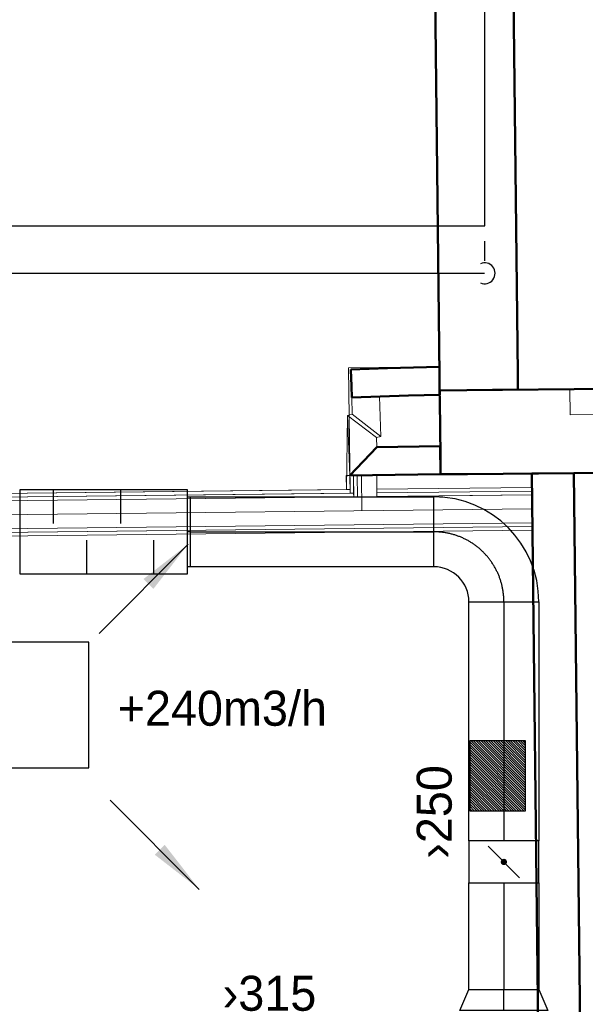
# Model space of a CAD drawing. Header units: millimetres. Extents: x 0 to 83478, y 0 to 53008.
# Tile 20 of 83: x 13016 to 15038, y 26075 to 29593. Entities that reach past the tile are written whole.
import ezdxf

# ---------------------------------------------------------------- set-up
doc = ezdxf.new("R2010")
doc.units = ezdxf.units.MM
doc.header["$LTSCALE"] = 50
doc.header["$MEASUREMENT"] = 0
doc.header["$PDMODE"] = 1
doc.linetypes.add('2V-CENT', pattern=[23, 20, -1.5, 0, -1.5])
doc.linetypes.add('V-V', pattern=[2, 1, 1])
doc.layers.get('0').update_dxf_attribs({"linetype": 'CONTINUOUS'})
for name, color, linetype, lineweight in [('20602A200D001$0$A-AREA', 32, 'CONTINUOUS', 9), ('20602A200D001$0$A-GENM', 13, 'CONTINUOUS', 9), ('20602A200D001$0$A-GLAZ', 151, 'CONTINUOUS', 13), ('20602A200D001$0$A-WALL', 7, 'CONTINUOUS', 13)]:
    doc.layers.add(name, color=color, linetype=linetype, lineweight=lineweight)
for name, color, linetype in [('V060-', 3, 'CONTINUOUS'), ('V061-', 1, 'CONTINUOUS'), ('V070-', 3, 'CONTINUOUS'), ('V071-', 1, 'CONTINUOUS'), ('V100-', 6, 'CONTINUOUS')]:
    doc.layers.add(name, color=color, linetype=linetype)
doc.styles.add('FISO', font='fiso')
doc.styles.add('ISO', font='ISO')
doc.styles.add('SIMPLEX', font='SIMPLEX')

# ---------------------------------------------------------------- blocks, each defined once
blk = doc.blocks.new('TAK_P', base_point=(16247.5, 22586.5))
for p, q in [((16248, 22587), (16247, 22587)), ((16247, 22587), (16247, 22586)), ((16248, 22586), (16248, 22587)), ((16247, 22586), (16248, 22586))]:
    blk.add_line(p, q)
blk = doc.blocks.new('V420', base_point=(455, 404.5))
blk.add_line((455, 404.5), (464, 404.5))
blk.add_solid([(455, 404.5), (459, 405), (459, 404)])
blk = doc.blocks.new('V421', base_point=(455.5, 404.5))
at = {"rotation": 180}
blk.add_blockref('V420', (464.5, 404.5), dxfattribs=at)
blk = doc.blocks.new('CCDIMF_315X250X75', base_point=(3095.5, 30301.1))
at = {"color": 0, "linetype": 'ByBlock'}
blk.add_line((3058, 30301.1), (3133, 30301.1), dxfattribs=at)
blk = doc.blocks.new('KCDIMF_315X250X75', base_point=(3095.5, 30301.1))
at = {"color": 0, "linetype": 'ByBlock'}
for p, q in [((3058, 30143.6), (3058, 30458.6)), ((3058, 30458.6), (3133, 30426.1)), ((3133, 30426.1), (3133, 30176.1)), ((3133, 30176.1), (3058, 30143.6))]:
    blk.add_line(p, q, dxfattribs=at)
blk = doc.blocks.new('3CDIMF_315X250X75', base_point=(3095.5, 30301.1))
for p in [(3058, 30301.1), (3133, 30301.1)]:
    blk.add_point(p)
at = {"color": 0, "linetype": 'ByBlock'}
blk.add_blockref('KCDIMF_315X250X75', (3095.5, 30301.1), dxfattribs=at)
at = {"color": 1, "linetype": '2V-CENT'}
blk.add_blockref('CCDIMF_315X250X75', (3095.5, 30301.1), dxfattribs=at)
at = {"style": 'SIMPLEX', "flags": 3}
blk.add_attdef('0', (3095.5, 30301.1), '', height=1, dxfattribs=at)
blk = doc.blocks.new('CBOJ90_PB', base_point=(86107, 31352))
at = {"color": 0, "linetype": 'ByBlock'}
blk.add_arc((86106, 31353), 1, 270, 360, dxfattribs=at)
blk = doc.blocks.new('KBOJ90_PB', base_point=(86107, 31352))
at = {"color": 0, "linetype": 'ByBlock'}
for p, q in [((86106.5, 31353), (86107.5, 31353)), ((86106, 31352.5), (86106, 31351.5))]:
    blk.add_line(p, q, dxfattribs=at)
for radius in [1.5, 0.5]:
    blk.add_arc((86106, 31353), radius, 270, 360, dxfattribs=at)
blk = doc.blocks.new('3BOJ90_PB', base_point=(86107, 31352))
for p in [(86107, 31353), (86106, 31352)]:
    blk.add_point(p)
at = {"color": 1, "linetype": '2V-CENT'}
blk.add_blockref('CBOJ90_PB', (86107, 31352), dxfattribs=at)
at = {"color": 0, "linetype": 'ByBlock'}
blk.add_blockref('KBOJ90_PB', (86107, 31352), dxfattribs=at)
at = {"style": 'ISO', "flags": 3}
blk.add_attdef('0', (86107, 31352), '', height=1, dxfattribs=at)
blk = doc.blocks.new('KSP_P', base_point=(16239.5, 22597.5))
at = {"color": 0, "linetype": 'ByBlock'}
for p, q in [((16240, 22598), (16239, 22598)), ((16239, 22598), (16239, 22597)), ((16240, 22597), (16240, 22598)), ((16239, 22597), (16240, 22597))]:
    blk.add_line(p, q, dxfattribs=at)
blk = doc.blocks.new('2SP_P', base_point=(16239.5, 22597.5))
for p in [(16239, 22597.5), (16240, 22597.5)]:
    blk.add_point(p)
at = {"color": 0, "linetype": 'ByBlock'}
blk.add_blockref('KSP_P', (16239.5, 22597.5), dxfattribs=at)
at = {"style": 'SIMPLEX', "flags": 3}
blk.add_attdef('0', (16239.5, 22597.5), '', height=1, dxfattribs=at)
blk = doc.blocks.new('SPJALL', base_point=(16229, 22594))
at = {"color": 1}
blk.add_line((16228.625, 22593.625), (16229.375, 22594.375), dxfattribs=at)
at = {"color": 1, "const_width": 0.075}
blk.add_lwpolyline([(16229, 22594.0375, -1), (16229, 22593.9625, -1), (16229, 22594.0375, -1)], format="xyb", dxfattribs=at)
blk = doc.blocks.new('LD_P')
for p, q in [((-0.5, 0.5), (-0.5, -0.5)), ((0.5, 0.5), (-0.5, 0.5)), ((0.5, -0.5), (0.5, 0.5)), ((-0.5, -0.5), (0.5, -0.5))]:
    blk.add_line(p, q)
at = {"color": 1}
for p, q in [((-0.3, 0.5), (-0.3, 0.1)), ((0.1, 0.5), (0.1, 0.1)), ((-0.1, -0.5), (-0.1, -0.1)), ((0.3, -0.5), (0.3, -0.1))]:
    blk.add_line(p, q, dxfattribs=at)
blk = doc.blocks.new('C3A', base_point=(16246, 22590.5))
at = {"color": 0, "linetype": 'ByBlock'}
blk.add_line((16247, 22590.5), (16246, 22590.5), dxfattribs=at)
blk = doc.blocks.new('K3A', base_point=(16246, 22590.5))
at = {"color": 0, "linetype": 'ByBlock'}
for p, q in [((16246, 22591), (16247, 22591)), ((16247, 22591), (16247, 22590)), ((16247, 22590), (16246, 22590))]:
    blk.add_line(p, q, dxfattribs=at)
blk = doc.blocks.new('33A', base_point=(16246, 22590.5))
blk.add_point((16247, 22590.5))
at = {"color": 0, "linetype": 'ByBlock'}
blk.add_blockref('K3A', (16246, 22590.5), dxfattribs=at)
at = {"color": 1, "linetype": '2V-CENT'}
blk.add_blockref('C3A', (16246, 22590.5), dxfattribs=at)
at = {"style": 'SIMPLEX', "flags": 3}
blk.add_attdef('0', (16246, 22590.5), '', height=1, dxfattribs=at)
blk = doc.blocks.new('*X118')
at = {"color": 0}
for p, q in [((11731, 44859), (11924.3, 45052.2)), ((11731, 44867.8), (11915.4, 45052.2)), ((11731, 44876.6), (11906.6, 45052.2)), ((11731, 44885.5), (11897.8, 45052.2)), ((11731, 44894.3), (11888.9, 45052.2)), ((11731, 44903.1), (11880.1, 45052.2)), ((11731, 44912), (11871.2, 45052.2)), ((11731, 44920.8), (11862.4, 45052.2)), ((11731, 44929.7), (11853.6, 45052.2)), ((11731, 44938.5), (11844.7, 45052.2)), ((11731, 44947.3), (11835.9, 45052.2)), ((11731, 44956.2), (11827, 45052.2)), ((11731, 44965), (11818.2, 45052.2)), ((11731, 44973.9), (11809.4, 45052.2)), ((11731, 44982.7), (11800.5, 45052.2)), ((11731, 44991.5), (11791.7, 45052.2)), ((11731, 45000.4), (11782.9, 45052.2)), ((11731, 45009.2), (11774, 45052.2)), ((11731, 45018.1), (11765.2, 45052.2)), ((11731, 45026.9), (11756.3, 45052.2)), ((11731, 45035.7), (11747.5, 45052.2)), ((11731, 45044.6), (11738.7, 45052.2)), ((11733.1, 44852.2), (11933.1, 45052.2)), ((11742, 44852.2), (11942, 45052.2)), ((11750.8, 44852.2), (11950.8, 45052.2)), ((11759.6, 44852.2), (11959.6, 45052.2)), ((11768.5, 44852.2), (11968.5, 45052.2)), ((11777.3, 44852.2), (11977.3, 45052.2)), ((11786.1, 44852.2), (11981, 45047.1)), ((11795, 44852.2), (11981, 45038.2)), ((11803.8, 44852.2), (11981, 45029.4)), ((11812.7, 44852.2), (11981, 45020.6)), ((11821.5, 44852.2), (11981, 45011.7)), ((11830.3, 44852.2), (11981, 45002.9)), ((11839.2, 44852.2), (11981, 44994)), ((11848, 44852.2), (11981, 44985.2)), ((11856.9, 44852.2), (11981, 44976.4)), ((11865.7, 44852.2), (11981, 44967.5)), ((11874.5, 44852.2), (11981, 44958.7)), ((11883.4, 44852.2), (11981, 44949.9)), ((11892.2, 44852.2), (11981, 44941)), ((11901, 44852.2), (11981, 44932.2)), ((11909.9, 44852.2), (11981, 44923.3)), ((11918.7, 44852.2), (11981, 44914.5)), ((11927.6, 44852.2), (11981, 44905.7)), ((11936.4, 44852.2), (11981, 44896.8)), ((11945.2, 44852.2), (11981, 44888)), ((11954.1, 44852.2), (11981, 44879.1)), ((11962.9, 44852.2), (11981, 44870.3)), ((11971.8, 44852.2), (11981, 44861.5)), ((11980.6, 44852.2), (11981, 44852.6))]:
    blk.add_line(p, q, dxfattribs=at)
blk = doc.blocks.new('20602A200D001$0$VT- 28362 - VT--289138-P02')
at = {"layer": '20602A200D001$0$A-WALL'}
for p, q in [((36123.4, 26054.8), (30177.9, 25997.2)), ((30081.5, 25957.4), (30081.1, 25996.3)), ((30081.1, 25996.3), (30081.1, 25996.3)), ((30081.4, 25996.3), (30081.1, 25996.3)), ((30081.5, 25957.4), (30081.2, 25980.8)), ((30081.2, 25980.8), (30081.5, 25957.4)), ((30081.5, 25996.3), (30081.4, 25996.3)), ((30081.5, 25996.3), (30081.4, 25996.3)), ((30177.9, 25997.2), (30081.5, 25996.3)), ((30083.7, 25763.6), (30081.5, 25957.4)), ((30083.7, 25763.6), (30084.4, 25696.3)), ((32745.3, 25722.1), (30181, 25697.2)), ((30084.4, 25696.3), (30181, 25697.2))]:
    blk.add_line(p, q, dxfattribs=at)
at = {"layer": '20602A200D001$0$A-WALL', "lineweight": 50}
for p, q in [((30177.9, 25997.2), (36123.4, 26054.8)), ((30081.5, 25957.4), (30081.1, 25996.3)), ((30081.1, 25996.3), (30081.1, 25996.3)), ((30081.1, 25996.3), (30081.4, 25996.3)), ((30081.4, 25996.3), (30081.5, 25996.3)), ((30081.5, 25996.3), (30177.9, 25997.2)), ((30083.7, 25763.6), (30081.5, 25957.4)), ((30084.4, 25696.3), (30083.7, 25763.6)), ((32745.3, 25722.1), (30181, 25697.2)), ((30181, 25697.2), (30084.4, 25696.3))]:
    blk.add_line(p, q, dxfattribs=at)
blk = doc.blocks.new('20602A200D001$0$VT- 28362 - VT- 28362-289142-P02')
blk.add_blockref('20602A200D001$0$VT- 28362 - VT--289138-P02', (0, 0))
blk = doc.blocks.new('20602A200D001$0$V- 35206 - V--289255-P02')
at = {"layer": '20602A200D001$0$A-GLAZ'}
for p, q in [((30638.6, 26001.9), (30546.6, 26001)), ((30546.6, 26001), (30638.6, 26001.9)), ((30638.6, 26001.9), (30546.6, 26001)), ((30638.6, 26001.9), (30546.6, 26001)), ((30546.6, 26001), (30638.6, 26001.9)), ((30638.6, 26001.9), (32053.6, 26015.6)), ((30639.5, 25909.9), (30638.6, 26001.9)), ((32049.5, 26015.3), (32053.6, 26015.6)), ((32053.6, 26015.6), (32145.6, 26016.5)), ((32145.6, 26016.5), (32053.6, 26015.6)), ((32145.6, 26016.5), (32053.6, 26015.6)), ((32145.6, 26016.5), (32053.6, 26015.6)), ((32053.6, 26015.6), (32145.6, 26016.5)), ((32053.6, 26015.6), (32054.5, 25923.6)), ((32146.5, 25924.5), (32145.6, 26016.5)), ((30546.6, 26001), (30547.5, 25909)), ((32053.9, 25979.6), (30639, 25965.9)), ((30639.2, 25945.9), (32054.1, 25959.6)), ((30547.5, 25909), (30639.5, 25909.9)), ((32054.5, 25923.6), (32146.5, 25924.5))]:
    blk.add_line(p, q, dxfattribs=at)
blk = doc.blocks.new('20602A200D001$0$V- 35206 - V- 35206-289259-P02')
blk.add_blockref('20602A200D001$0$V- 35206 - V--289255-P02', (0, 0))
blk = doc.blocks.new('20602A200D001$0$VT- 35607 - VT--289264-P02')
at = {"layer": '20602A200D001$0$A-WALL'}
for p, q in [((30360.4, 26055), (30190.2, 41167.6)), ((30048.5, 28892), (30080.5, 26050.9)), ((30081.1, 25996.3), (30080.5, 26050.9)), ((30361.1, 25999), (30360.4, 26055)), ((30081.1, 25996.3), (30081.1, 25996.3)), ((30081.4, 25996.3), (30081.1, 25996.3)), ((30081.5, 25996.3), (30081.4, 25996.3)), ((30081.5, 25996.3), (30081.4, 25996.3)), ((30177.9, 25997.2), (30081.5, 25996.3))]:
    blk.add_line(p, q, dxfattribs=at)
at = {"layer": '20602A200D001$0$A-WALL', "lineweight": 50}
for p, q in [((30190.2, 41167.6), (30360.4, 26055)), ((30080.5, 26050.9), (30048.5, 28892)), ((30081.1, 25996.3), (30080.5, 26050.9)), ((30360.4, 26055), (30361.1, 25999)), ((30081.1, 25996.3), (30081.1, 25996.3)), ((30081.4, 25996.3), (30081.1, 25996.3)), ((30081.5, 25996.3), (30081.4, 25996.3)), ((30177.9, 25997.2), (30081.5, 25996.3)), ((30361.1, 25999), (30177.9, 25997.2))]:
    blk.add_line(p, q, dxfattribs=at)
blk = doc.blocks.new('20602A200D001$0$VT- 35607 - VT- 35607-289268-P02')
blk.add_blockref('20602A200D001$0$VT- 35607 - VT--289264-P02', (0, 0))
blk = doc.blocks.new('20602A200D001$0$VT- 46892 - VT--289653-P02')
at = {"layer": '20602A200D001$0$A-WALL'}
for p, q in [((29763.5, 26071), (29894.1, 26075.1)), ((29894.1, 26075.1), (30080.1, 26080.8)), ((30080.1, 26080.8), (30080.1, 26080.8)), ((30080.1, 26080.8), (30080.1, 26080.8)), ((29763.5, 26069.6), (29763.5, 26071)), ((29765.4, 26010.9), (29763.5, 26069.6)), ((29766.6, 25971), (29765.4, 26010.9)), ((30081.2, 25980.8), (30080.8, 26016.2)), ((29766.6, 25971), (29969.9, 25977.4)), ((29969.9, 25977.4), (30081.2, 25980.8))]:
    blk.add_line(p, q, dxfattribs=at)
at = {"layer": '20602A200D001$0$A-WALL', "lineweight": 50}
for p, q in [((29763.5, 26071), (29894.1, 26075.1)), ((29894.1, 26075.1), (30080.1, 26080.8)), ((30080.1, 26080.8), (30080.1, 26080.8)), ((30080.1, 26080.8), (30080.8, 26016.2)), ((29763.5, 26069.6), (29763.5, 26071)), ((29765.4, 26010.9), (29763.5, 26069.6)), ((29766.6, 25971), (29765.4, 26010.9)), ((30080.8, 26016.2), (30081.2, 25980.8)), ((29969.9, 25977.4), (29766.6, 25971)), ((30081.2, 25980.8), (29969.9, 25977.4))]:
    blk.add_line(p, q, dxfattribs=at)
blk = doc.blocks.new('20602A200D001$0$VT- 46892 - VT- 46892-289657-P02')
blk.add_blockref('20602A200D001$0$VT- 46892 - VT--289653-P02', (0, 0))
blk = doc.blocks.new('20602A200D001$0$VT- 47049 - VT--289662-P02')
at = {"layer": '20602A200D001$0$A-WALL'}
for p, q in [((29866.6, 25974.2), (29766.6, 25971)), ((29766.6, 25971), (29768.5, 25910.8)), ((29871, 25831.4), (29866.6, 25974.2)), ((29871, 25831.4), (29866.6, 25974.2)), ((29866.6, 25974.2), (29871, 25831.4)), ((29871, 25831.4), (29768.5, 25910.8)), ((29871, 25831.4), (29768.5, 25910.8)), ((29871, 25831.4), (29768.5, 25910.8))]:
    blk.add_line(p, q, dxfattribs=at)
blk = doc.blocks.new('20602A200D001$0$VT- 47049 - VT- 47049-289666-P02')
blk.add_blockref('20602A200D001$0$VT- 47049 - VT--289662-P02', (0, 0))
blk = doc.blocks.new('20602A200D001$0$VT- 47206 - VT--289671-P02')
at = {"layer": '20602A200D001$0$A-WALL'}
for p, q in [((29768.5, 25910.8), (29751.5, 25907)), ((29854.9, 25827.8), (29751.5, 25907)), ((29854.9, 25827.8), (29751.5, 25907)), ((29854.9, 25827.8), (29751.5, 25907)), ((29871, 25831.4), (29768.5, 25910.8)), ((29871, 25831.4), (29768.5, 25910.8)), ((29768.5, 25910.8), (29871, 25831.4)), ((29854.9, 25827.8), (29871, 25831.4)), ((29854.9, 25827.8), (29871, 25831.4)), ((29871, 25831.4), (29854.9, 25827.8))]:
    blk.add_line(p, q, dxfattribs=at)
blk = doc.blocks.new('20602A200D001$0$VT- 47206 - VT- 47206-289675-P02')
blk.add_blockref('20602A200D001$0$VT- 47206 - VT--289671-P02', (0, 0))
blk = doc.blocks.new('20602A200D001$0$VT- 47415 - VT--289680-P02')
at = {"layer": '20602A200D001$0$A-WALL'}
for p, q in [((29854.9, 25827.8), (29751.5, 25907)), ((29854.9, 25827.8), (29751.5, 25907)), ((29760.5, 25692), (29751.5, 25907)), ((29760.5, 25692), (29751.5, 25907)), ((29751.5, 25907), (29854.9, 25827.8)), ((29760.5, 25692), (29751.5, 25907)), ((29856.3, 25793.3), (29854.9, 25827.8)), ((29856.3, 25793.3), (29854.9, 25827.8)), ((29854.9, 25827.8), (29856.3, 25793.3)), ((29760.5, 25692), (29856.3, 25793.3))]:
    blk.add_line(p, q, dxfattribs=at)
blk = doc.blocks.new('20602A200D001$0$VT- 47415 - VT- 47415-289684-P02')
blk.add_blockref('20602A200D001$0$VT- 47415 - VT--289680-P02', (0, 0))
blk = doc.blocks.new('20602A200D001$0$VT- 47557 - VT- 47557-289693-P02')
at = {"layer": '20602A200D001$0$A-WALL', "lineweight": 50}
for p, q in [((29856.3, 25793.3), (29760.5, 25692)), ((30083.3, 25796.3), (29856.3, 25793.3)), ((30084.4, 25696.3), (30083.3, 25796.3)), ((29760.5, 25692), (30084.4, 25696.3))]:
    blk.add_line(p, q, dxfattribs=at)
blk = doc.blocks.new('20602A200D001$0$VT- 47850 - VT--289705-P02')
at = {"layer": '20602A200D001$0$A-WALL', "lineweight": 50}
for p, q in [((30560.3, 25700.8), (30410.3, 25699.1)), ((30410.3, 25699.1), (30493.6, 18553.8)), ((30643.6, 18553.8), (30560.3, 25700.8))]:
    blk.add_line(p, q, dxfattribs=at)
blk = doc.blocks.new('20602A200D001$0$VT- 47850 - VT- 47850-289709-P02')
blk.add_blockref('20602A200D001$0$VT- 47850 - VT--289705-P02', (0, 0))
blk = doc.blocks.new('20602A200D001$0$VT04_48dB - VT04_48dB 2-290789-P02')
at = {"layer": '20602A200D001$0$A-WALL'}
for p, q in [((27436.7, 25539.6), (30411, 25573.1)), ((25941, 25522.7), (27385.7, 25539)), ((27390.1, 25539.1), (27426.3, 25539.5))]:
    blk.add_line(p, q, dxfattribs=at)
blk = doc.blocks.new('20602A200D001$0$VT04_48dB - VT04_48dB-290782-P02')
at = {"layer": '20602A200D001$0$A-WALL'}
for p, q in [((27353.2, 25614.6), (25990.2, 25599.3)), ((27353.2, 25614.6), (27358.8, 25601.7)), ((27353.2, 25614.6), (27358.8, 25601.7)), ((27353.2, 25614.6), (27358.8, 25601.7)), ((27445.9, 25615.7), (27364.1, 25614.8)), ((27369.6, 25601.8), (27364.1, 25614.8)), ((27364.1, 25614.8), (27369.6, 25601.8)), ((27364.1, 25614.8), (27369.6, 25601.8)), ((27445.9, 25615.7), (27373.5, 25614.9)), ((27373.5, 25614.9), (27445.9, 25615.7)), ((27442.6, 25602.7), (27445.9, 25615.7)), ((27442.6, 25602.7), (27445.9, 25615.7)), ((27445.9, 25615.7), (27442.6, 25602.7)), ((30410.4, 25623.1), (27449.6, 25589.7)), ((27449.6, 25589.7), (29773.9, 25615.9)), ((29773.7, 25628.9), (27452.9, 25602.8)), ((27452.9, 25602.8), (29760.7, 25628.8)), ((27456.3, 25615.8), (27452.9, 25602.8)), ((27456.3, 25615.8), (27452.9, 25602.8)), ((27452.9, 25602.8), (27456.3, 25615.8)), ((29760.6, 25641.8), (27456.3, 25615.8)), ((28175.3, 25623.9), (27456.3, 25615.8)), ((27456.3, 25615.8), (28175.3, 25623.9)), ((27763.5, 25593.3), (30410.4, 25623.1)), ((30410.4, 25623.1), (27763.5, 25593.3)), ((27763.5, 25593.3), (29773.9, 25615.9)), ((29773.9, 25615.9), (27763.5, 25593.3)), ((28185.4, 25611), (29773.7, 25628.9)), ((29773.7, 25628.9), (28185.4, 25611)), ((28185.4, 25611), (29760.7, 25628.8)), ((29760.7, 25628.8), (28185.4, 25611)), ((29760.6, 25641.8), (29747.6, 25641.6)), ((29747.6, 25641.6), (29760.6, 25641.8)), ((29760.6, 25641.8), (29760.7, 25628.8)), ((29760.7, 25628.8), (29760.6, 25641.8)), ((29760.7, 25628.8), (29760.6, 25641.8)), ((29773.7, 25628.9), (29773.9, 25615.9)), ((29773.9, 25615.9), (29773.7, 25628.9)), ((29773.9, 25615.9), (29773.7, 25628.9)), ((29856.6, 25642.8), (30410.1, 25649.1)), ((30410.1, 25649.1), (29856.6, 25642.8)), ((30410.1, 25649.1), (29856.6, 25642.8)), ((29856.6, 25642.8), (29856.7, 25629.8)), ((29856.6, 25642.8), (29856.7, 25629.8)), ((29856.7, 25629.8), (29856.6, 25642.8)), ((29856.7, 25629.8), (30410.3, 25636.1)), ((29856.7, 25629.8), (30410.3, 25636.1)), ((30410.3, 25636.1), (29856.7, 25629.8)), ((29856.7, 25629.8), (30410.3, 25636.1)), ((30410.3, 25636.1), (29856.7, 25629.8)), ((30410.3, 25636.1), (29856.7, 25629.8)), ((29856.7, 25629.8), (29856.9, 25616.8)), ((29856.7, 25629.8), (29856.9, 25616.8)), ((29856.9, 25616.8), (29856.7, 25629.8)), ((29856.9, 25616.8), (30410.4, 25623.1)), ((29856.9, 25616.8), (30410.4, 25623.1)), ((30410.4, 25623.1), (29856.9, 25616.8)), ((30410.1, 25649.1), (30410.3, 25636.1)), ((30410.3, 25636.1), (30410.1, 25649.1)), ((30410.3, 25636.1), (30410.1, 25649.1)), ((30410.3, 25636.1), (30410.4, 25623.1)), ((30410.4, 25623.1), (30410.3, 25636.1)), ((30410.4, 25623.1), (30410.3, 25636.1)), ((30410.4, 25623.1), (30411.5, 25523.1)), ((30411.5, 25523.1), (30410.4, 25623.1)), ((30411.5, 25523.1), (30410.4, 25623.1)), ((27364.3, 25588.8), (25890.5, 25572.2)), ((27364.3, 25588.8), (25890.5, 25572.2)), ((25890.5, 25572.2), (27364.3, 25588.8)), ((25990.2, 25599.3), (26003.2, 25599.4)), ((26003.2, 25599.4), (25990.2, 25599.3)), ((25990.3, 25586.3), (25990.2, 25599.3)), ((25990.2, 25599.3), (25990.3, 25586.3)), ((25990.2, 25599.3), (25990.3, 25586.3)), ((25990.3, 25586.3), (27358.8, 25601.7)), ((25990.3, 25586.3), (27358.8, 25601.7)), ((27358.8, 25601.7), (25990.3, 25586.3)), ((27358.8, 25601.7), (25990.3, 25586.3)), ((27358.8, 25601.7), (25990.3, 25586.3)), ((25990.3, 25586.3), (27358.8, 25601.7)), ((25990.5, 25573.3), (25990.3, 25586.3)), ((25990.3, 25586.3), (25990.5, 25573.3)), ((25990.3, 25586.3), (25990.5, 25573.3)), ((25990.5, 25573.3), (27364.3, 25588.8)), ((25990.5, 25573.3), (27364.3, 25588.8)), ((27364.3, 25588.8), (25990.5, 25573.3)), ((27364.3, 25588.8), (27358.8, 25601.7)), ((27364.3, 25588.8), (27358.8, 25601.7)), ((27358.8, 25601.7), (27364.3, 25588.8)), ((27407.1, 25489.2), (27364.3, 25588.8)), ((27373.5, 25567.4), (27364.3, 25588.8)), ((27364.3, 25588.8), (27373.5, 25567.4)), ((27442.6, 25602.7), (27369.6, 25601.8)), ((27369.6, 25601.8), (27442.6, 25602.7)), ((27369.6, 25601.8), (27442.6, 25602.7)), ((27442.6, 25602.7), (27369.6, 25601.8)), ((27442.6, 25602.7), (27369.6, 25601.8)), ((27369.6, 25601.8), (27442.6, 25602.7)), ((27369.6, 25601.8), (27375.2, 25588.9)), ((27369.6, 25601.8), (27375.2, 25588.9)), ((27375.2, 25588.9), (27369.6, 25601.8)), ((27439.2, 25589.6), (27375.2, 25588.9)), ((27375.2, 25588.9), (27439.2, 25589.6)), ((27375.2, 25588.9), (27439.2, 25589.6)), ((27439.2, 25589.6), (27375.2, 25588.9)), ((27439.2, 25589.6), (27375.2, 25588.9)), ((27375.2, 25588.9), (27439.2, 25589.6)), ((27375.2, 25588.9), (27415.1, 25495.8)), ((27375.2, 25588.9), (27383.5, 25569.4)), ((27383.5, 25569.4), (27375.2, 25588.9)), ((27415.1, 25495.8), (27439.2, 25589.6)), ((27449.6, 25589.7), (27423.8, 25489.4)), ((27436.7, 25579.7), (27439.2, 25589.6)), ((27439.2, 25589.6), (27436.7, 25579.7)), ((27439.2, 25589.6), (27442.6, 25602.7)), ((27439.2, 25589.6), (27442.6, 25602.7)), ((27442.6, 25602.7), (27439.2, 25589.6)), ((27449.6, 25589.7), (27447.1, 25580.1)), ((27447.1, 25580.1), (27449.6, 25589.7)), ((27452.9, 25602.8), (27449.6, 25589.7)), ((27452.9, 25602.8), (27449.6, 25589.7)), ((27449.6, 25589.7), (27452.9, 25602.8)), ((27449.6, 25589.7), (27753.5, 25593.2)), ((27753.5, 25593.2), (27449.6, 25589.7)), ((27449.6, 25589.7), (27753.5, 25593.2)), ((27753.5, 25593.2), (27449.6, 25589.7)), ((27452.9, 25602.8), (28175.4, 25610.9)), ((28175.4, 25610.9), (27452.9, 25602.8)), ((27452.9, 25602.8), (28175.4, 25610.9)), ((28175.4, 25610.9), (27452.9, 25602.8)), ((25891.6, 25472.2), (25890.5, 25572.2)), ((25890.5, 25572.2), (25891.6, 25472.2)), ((25890.5, 25572.2), (25891.6, 25472.2)), ((27394, 25545), (27415.1, 25495.8)), ((27415.1, 25495.8), (27394, 25545)), ((27407.1, 25489.2), (27387.4, 25535)), ((27387.4, 25535), (27407.1, 25489.2)), ((27415.1, 25495.8), (27425.2, 25535)), ((27425.2, 25535), (27415.1, 25495.8)), ((27423.4, 25476.4), (30411.7, 25510.1)), ((27423.4, 25476.4), (30411.7, 25510.1)), ((30411.7, 25510.1), (27423.4, 25476.4)), ((27423.4, 25476.4), (30411.7, 25510.1)), ((30411.7, 25510.1), (27423.4, 25476.4)), ((30411.7, 25510.1), (27423.4, 25476.4)), ((27435.5, 25535), (27423.8, 25489.4)), ((27423.8, 25489.4), (27435.5, 25535)), ((27423.8, 25489.4), (30411.5, 25523.1)), ((27423.8, 25489.4), (30411.5, 25523.1)), ((30411.5, 25523.1), (27423.8, 25489.4)), ((27423.8, 25489.4), (30411.5, 25523.1)), ((30411.5, 25523.1), (27423.8, 25489.4)), ((30411.5, 25523.1), (27423.8, 25489.4)), ((30411.5, 25523.1), (30411.7, 25510.1)), ((30411.7, 25510.1), (30411.5, 25523.1)), ((30411.7, 25510.1), (30411.5, 25523.1)), ((30411.7, 25510.1), (30411.8, 25497.1)), ((30411.8, 25497.1), (30411.7, 25510.1)), ((30411.8, 25497.1), (30411.7, 25510.1)), ((25878.6, 25472), (27407.1, 25489.2)), ((27407.1, 25489.2), (25878.6, 25472)), ((27407.1, 25489.2), (25878.6, 25472)), ((25878.8, 25459), (27410.1, 25476.3)), ((25878.8, 25459), (27410.1, 25476.3)), ((27410.1, 25476.3), (25878.8, 25459)), ((27410.1, 25476.3), (25878.8, 25459)), ((27410.1, 25476.3), (25878.8, 25459)), ((25878.8, 25459), (27410.1, 25476.3)), ((25891.6, 25472.2), (27407.1, 25489.2)), ((25891.6, 25472.2), (27407.1, 25489.2)), ((27407.1, 25489.2), (25891.6, 25472.2)), ((27406.7, 25463.2), (27410.1, 25476.3)), ((27406.7, 25463.2), (27410.1, 25476.3)), ((27410.1, 25476.3), (27406.7, 25463.2)), ((27407.1, 25489.2), (27411, 25480)), ((27411, 25480), (27407.1, 25489.2)), ((27411, 25480), (27407.1, 25489.2)), ((27411, 25480), (27410.1, 25476.3)), ((27410.1, 25476.3), (27411, 25480)), ((27410.1, 25476.3), (27411, 25480)), ((27421.6, 25480.8), (27423.8, 25489.4)), ((27423.8, 25489.4), (27421.6, 25480.8)), ((27423.8, 25489.4), (27421.6, 25480.8)), ((27421.6, 25480.8), (27423.4, 25476.4)), ((27421.6, 25480.8), (27423.4, 25476.4)), ((27423.4, 25476.4), (27421.6, 25480.8)), ((27423.4, 25476.4), (27429, 25463.5)), ((27423.4, 25476.4), (27429, 25463.5)), ((27429, 25463.5), (27423.4, 25476.4)), ((27429, 25463.5), (30411.8, 25497.1)), ((25878.6, 25472), (25878.8, 25459)), ((25878.6, 25472), (25878.8, 25459)), ((25878.6, 25472), (25878.8, 25459)), ((25878.8, 25459), (25878.9, 25446)), ((25878.8, 25459), (25878.9, 25446)), ((25878.9, 25446), (25878.8, 25459)), ((25878.9, 25446), (27406.7, 25463.2)), ((27417.5, 25464.9), (27417.1, 25463.4)), ((27417.5, 25464.9), (27417.1, 25463.4)), ((27417.1, 25463.4), (27417.5, 25464.9)), ((27417.1, 25463.4), (27418.2, 25463.4)), ((27418.2, 25463.4), (27417.5, 25464.9)), ((27418.2, 25463.4), (27417.5, 25464.9)), ((27417.5, 25464.9), (27418.2, 25463.4))]:
    blk.add_line(p, q, dxfattribs=at)
blk = doc.blocks.new('20602A200D001$0$VT04_48dB - VT04_48dB-290786-P02')
for name in ['20602A200D001$0$VT04_48dB - VT04_48dB-290782-P02', '20602A200D001$0$VT04_48dB - VT04_48dB 2-290789-P02']:
    blk.add_blockref(name, (0, 0))
blk = doc.blocks.new('20602A200D001$0$SV - SV 2-302978-P02')
at = {"layer": '20602A200D001$0$A-WALL'}
blk.add_line((29801.5, 25692.5), (29802.9, 25566.2), dxfattribs=at)
blk = doc.blocks.new('20602A200D001$0$SV - SV-302971-P02')
at = {"layer": '20602A200D001$0$A-WALL'}
for p, q in [((29760, 25692), (29747, 25691.8)), ((29748.3, 25691.9), (29747, 25691.8)), ((29747, 25691.8), (29748.3, 25691.9)), ((29747.6, 25641.6), (29747, 25691.8)), ((29747, 25691.8), (29747.6, 25641.6)), ((29747, 25691.8), (29747.6, 25641.6)), ((29748.3, 25691.9), (29747.6, 25641.6)), ((29747.6, 25641.6), (29748.3, 25691.9)), ((29760, 25692), (29748.3, 25691.9)), ((29748.3, 25691.9), (29760, 25692)), ((29760, 25692), (29773, 25692.1)), ((29773, 25692.1), (29760, 25692)), ((29773, 25692.1), (29760, 25692)), ((29760.7, 25628.8), (29760, 25692)), ((29760, 25692), (29760.7, 25628.8)), ((29760, 25692), (29760.7, 25628.8)), ((29760.6, 25641.8), (29760, 25692)), ((29760.6, 25641.8), (29760, 25692)), ((29760, 25692), (29760.6, 25641.8)), ((29773, 25692.1), (29786, 25692.3)), ((29786, 25692.3), (29773, 25692.1)), ((29786, 25692.3), (29773, 25692.1)), ((29773.9, 25615.9), (29773, 25692.1)), ((29773, 25692.1), (29773.9, 25615.9)), ((29773, 25692.1), (29773.9, 25615.9)), ((29773, 25692.1), (29773.7, 25628.9)), ((29773.7, 25628.9), (29773, 25692.1)), ((29773.7, 25628.9), (29773, 25692.1)), ((29786, 25692.3), (29856, 25693.1)), ((29856, 25693.1), (29786, 25692.3)), ((29856, 25693.1), (29786, 25692.3)), ((29786.9, 25616.1), (29786, 25692.3)), ((29786, 25692.3), (29786.9, 25616.1)), ((29786, 25692.3), (29786.9, 25616.1)), ((29786, 25692.3), (29786.9, 25616.1)), ((29786.9, 25616.1), (29786, 25692.3)), ((29786.9, 25616.1), (29786, 25692.3)), ((29856, 25693.1), (29856.9, 25616.8)), ((29856.9, 25616.8), (29856, 25693.1)), ((29856.9, 25616.8), (29856, 25693.1)), ((29760.6, 25641.8), (29747.6, 25641.6)), ((29747.6, 25641.6), (29760.6, 25641.8)), ((29747.6, 25641.6), (29760.6, 25641.8)), ((29773.7, 25628.9), (29760.7, 25628.8)), ((29760.7, 25628.8), (29773.7, 25628.9)), ((29760.7, 25628.8), (29773.7, 25628.9)), ((29786.9, 25616.1), (29773.9, 25615.9)), ((29773.9, 25615.9), (29786.9, 25616.1)), ((29773.9, 25615.9), (29786.9, 25616.1)), ((29856.9, 25616.8), (29786.9, 25616.1)), ((29786.9, 25616.1), (29856.9, 25616.8)), ((29786.9, 25616.1), (29856.9, 25616.8))]:
    blk.add_line(p, q, dxfattribs=at)
blk = doc.blocks.new('20602A200D001$0$SV - SV-302975-P02')
for name in ['20602A200D001$0$SV - SV-302971-P02', '20602A200D001$0$SV - SV 2-302978-P02']:
    blk.add_blockref(name, (0, 0))
blk = doc.blocks.new('20602A200D001$0$Belegg 511014 - Belegg 511014-319673-P02')
at = {"layer": '20602A200D001$0$A-GENM'}
for p, q in [((29768.5, 25910.8), (29766.6, 25971)), ((29747.6, 25641.6), (29751.5, 25907)), ((29751.5, 25907), (29768.5, 25910.8)), ((28185.3, 25624), (29747.6, 25641.6))]:
    blk.add_line(p, q, dxfattribs=at)
blk = doc.blocks.new('20602A200D001$0$Belegg 512291 - Belegg-319792-P02')
at = {"layer": '20602A200D001$0$A-GENM'}
for p, q in [((30411.8, 25497.1), (25878.9, 25446)), ((25878.9, 25446), (30411.8, 25497.1)), ((30424.5, 24485.7), (30411.8, 25497.1)), ((30411.8, 25497.1), (30424.5, 24485.7))]:
    blk.add_line(p, q, dxfattribs=at)
blk = doc.blocks.new('20602A200D001$0$Belegg 512291 - Belegg 512291-319796-P02')
blk.add_blockref('20602A200D001$0$Belegg 512291 - Belegg-319792-P02', (0, 0))
blk = doc.blocks.new('20602A200D001')
at = {"layer": '20602A200D001$0$A-AREA'}
for p in [(29751.5, 25907), (29748.3, 25691.9)]:
    blk.add_line(p, (29760.5, 25692), dxfattribs=at)
at = {"layer": '20602A200D001$0$A-WALL'}
for p in [(30080.1, 26080.8), (29760.6, 25641.8)]:
    blk.add_line(p, (29755.7, 26077.2), dxfattribs=at)
at = {"layer": '20602A200D001$0$A-GENM'}
for name in ['20602A200D001$0$Belegg 512291 - Belegg 512291-319796-P02', '20602A200D001$0$Belegg 511014 - Belegg 511014-319673-P02']:
    blk.add_blockref(name, (0, 0), dxfattribs=at)
at = {"layer": '20602A200D001$0$A-GLAZ'}
blk.add_blockref('20602A200D001$0$V- 35206 - V- 35206-289259-P02', (0, 0), dxfattribs=at)
at = {"layer": '20602A200D001$0$A-WALL', "lineweight": 50}
for name in ['20602A200D001$0$VT- 35607 - VT- 35607-289268-P02', '20602A200D001$0$VT- 28362 - VT- 28362-289142-P02', '20602A200D001$0$VT- 46892 - VT- 46892-289657-P02']:
    blk.add_blockref(name, (0, 0), dxfattribs=at)
at = {"layer": '20602A200D001$0$A-WALL'}
for name in ['20602A200D001$0$VT- 47049 - VT- 47049-289666-P02', '20602A200D001$0$VT- 47206 - VT- 47206-289675-P02', '20602A200D001$0$VT- 47415 - VT- 47415-289684-P02', '20602A200D001$0$VT- 47557 - VT- 47557-289693-P02', '20602A200D001$0$SV - SV-302975-P02', '20602A200D001$0$VT- 47850 - VT- 47850-289709-P02', '20602A200D001$0$VT04_48dB - VT04_48dB-290786-P02']:
    blk.add_blockref(name, (0, 0), dxfattribs=at)

msp = doc.modelspace()

# ---------------------------------------------------------------- linework, layer by layer
at = {"layer": 'V060-', "linetype": 'Continuous'}
for p, q in [((13626.05, 27888), (14497, 27888)), ((14497, 27638), (13626.05, 27638)), ((14622, 26658.24), (14622, 27513.21)), ((14872, 27513.21), (14872, 26658.24)), ((14622, 26127), (14622, 26508.24)), ((14872, 26508.24), (14872, 26127))]:
    msp.add_line(p, q, dxfattribs=at)
at = {"layer": 'V060-', "color": 1, "linetype": '2V-CENT'}
for p, q in [((13626.05, 27763), (14497, 27763)), ((14747, 27513.21), (14747, 26658.24)), ((14747, 26508.24), (14747, 26127))]:
    msp.add_line(p, q, dxfattribs=at)
at = {"layer": 'V060-'}
msp.add_lwpolyline([(14824.74, 26765.85), (14824.74, 27015.85), (14624.74, 27015.85), (14624.74, 26765.85)], close=True, dxfattribs=at)
at = {"layer": 'V100-', "linetype": 'V-V'}
for p, q in [((14679.2, 28856.23), (14679.2, 30506.27)), ((11519.89, 28856.23), (14679.2, 28856.23)), ((14679.2, 28730.75), (14679.2, 28801.32)), ((11522.51, 28686.93), (14678.14, 28686.93))]:
    msp.add_line(p, q, dxfattribs=at)
at = {"layer": 'V100-', "color": 1}
msp.add_arc((14678.14, 28686.93), 37.5, 246.01468, 473.98532, dxfattribs=at)

# ---------------------------------------------------------------- block references
at = {"layer": 'V060-'}
msp.add_blockref('20602A200D001', (-15563.7, 2272.18), dxfattribs=at)
at = {"layer": 'V060-', "xscale": 600, "yscale": 300, "zscale": 600}
msp.add_blockref('LD_P', (13316.05, 27763), dxfattribs=at)
at = {"layer": 'V060-', "linetype": 'Continuous', "xscale": 10, "yscale": 250.0000000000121, "zscale": 10}
msp.add_blockref('33A', (13616.05, 27763), dxfattribs=at)
at = {"layer": 'V060-', "linetype": 'Continuous', "yscale": 250}
for name, p, xscale, zscale, rotation in [('3BOJ90_PB', (14747, 27763), 250, 250, 90), ('2SP_P', (14747, 26583.24), 150, 150, 270)]:
    msp.add_blockref(name, p, dxfattribs=dict(at, xscale=xscale, zscale=zscale, rotation=rotation))
at = {"layer": 'V060-', "rotation": 90}
msp.add_blockref('*X118', (59676.96, 15034.85), dxfattribs=at)
at = {"layer": 'V060-', "xscale": 150, "yscale": 150, "zscale": 150, "rotation": 270}
msp.add_blockref('SPJALL', (14747, 26583.24), dxfattribs=at)
at = {"layer": 'V060-', "linetype": 'Continuous', "rotation": 90}
msp.add_blockref('3CDIMF_315X250X75', (14747, 26090), dxfattribs=at)
at = {"layer": 'V070-'}
for name, p, xscale, yscale, zscale, rotation in [('V421', (13299.8, 27400.15), 50, 50, 50, 45), ('TAK_P', (13038.27, 27144.17), 450, 450, 450, 180), ('V421', (13340.05, 26803.55), 50, 50, 50, 315)]:
    msp.add_blockref(name, p, dxfattribs=dict(at, xscale=xscale, yscale=yscale, zscale=zscale, rotation=rotation))

# ---------------------------------------------------------------- texts
at = {"layer": 'V061-', "color": 1, "style": 'FISO'}
msp.add_text('›250', height=125, rotation=90, dxfattribs=at).set_placement((14560.44, 26594.67))
msp.add_text('›315', height=125, dxfattribs=at).set_placement((13741.82, 26051.48))
at = {"layer": 'V071-', "color": 1, "style": 'FISO'}
msp.add_text('+240m3/h', height=125, dxfattribs=at).set_placement((13366.35, 27069.98))

doc.saveas('drawing.dxf')
